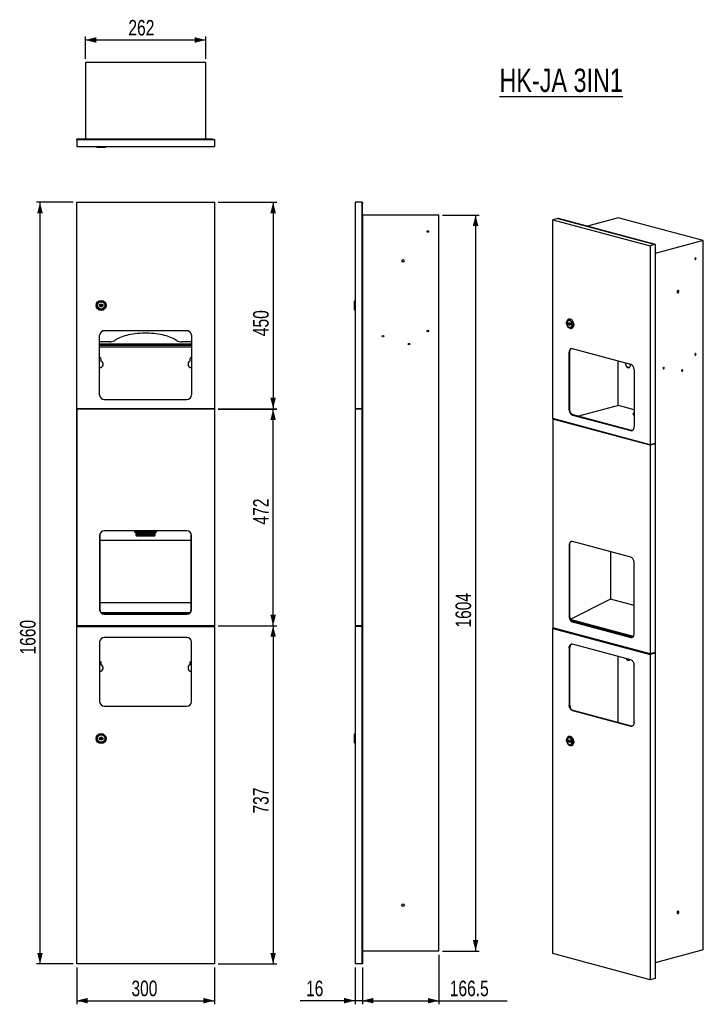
# Model space of a CAD drawing. Header units: millimetres. Extents: x 6 to 193, y 8 to 276.
import ezdxf

# ---------------------------------------------------------------- set-up
doc = ezdxf.new("R2010")
doc.units = ezdxf.units.MM
doc.layers.add('FORMAT', color=7, linetype='Continuous')
doc.styles.add('SLDTEXTSTYLE0', font='TXT', dxfattribs={"width": 0.75})
doc.dimstyles.new('SLDDIMSTYLE0', dxfattribs={"dimtxt": 4.233333, "dimasz": 3, "dimexe": 0, "dimexo": 0.0625, "dimgap": 1.058333, "dimtad": 1, "dimdec": 1, "dimlfac": 8, "dimrnd": 1e-09, "dimzin": 12, "dimdsep": 46, "dimtxsty": 'SLDTEXTSTYLE0', "dimsah": 1, "dimcen": 0.09, "dimadec": 0, "dimazin": 3, "dimtfac": 1, "dimtofl": 0, "dimtmove": 0, "dimatfit": 3, "dimfxl": 0, "dimfrac": 2, "dimtolj": 1, "dimtzin": 12, "dimarcsym": 0})
doc.dimstyles.new('SLDDIMSTYLE1', dxfattribs={"dimtxt": 4.233333, "dimasz": 3, "dimexe": 0, "dimexo": 0.0625, "dimgap": 1.058333, "dimtad": 1, "dimdec": 1, "dimlfac": 8, "dimrnd": 1e-09, "dimzin": 12, "dimdsep": 46, "dimtxsty": 'SLDTEXTSTYLE0', "dimsah": 1, "dimcen": 0.09, "dimadec": 0, "dimazin": 3, "dimtfac": 1, "dimtmove": 0, "dimatfit": 0, "dimfxl": 0, "dimfrac": 2, "dimtolj": 1, "dimtzin": 12, "dimarcsym": 0})

# ---------------------------------------------------------------- blocks, each defined once
blk = doc.blocks.new('_D')
at = {"layer": 'FORMAT'}
for p, q in [((22, 18.25), (22, 8.25)), ((59.5, 18.25), (59.5, 8.25)), ((22, 9.24), (59.5, 9.24))]:
    blk.add_line(p, q, dxfattribs=at)
for points in [[(22, 9.24), (25, 8.49), (25, 9.99)], [(59.5, 9.24), (56.5, 9.99), (56.5, 8.49)]]:
    blk.add_solid(points, dxfattribs=at)
at = {"layer": 'FORMAT', "insert": (36.91, 14.7), "char_height": 4.233, "attachment_point": 1, "style": 'SLDTEXTSTYLE0'}
blk.add_mtext('300', dxfattribs=at)
blk = doc.blocks.new('_D_1')
at = {"layer": 'FORMAT'}
for p, q in [((60.49, 111.37), (76.49, 111.37)), ((75.5, 111.37), (75.5, 19.24)), ((60.49, 19.24), (76.49, 19.24))]:
    blk.add_line(p, q, dxfattribs=at)
for points in [[(75.5, 111.37), (74.75, 108.37), (76.25, 108.37)], [(75.5, 19.24), (76.25, 22.24), (74.75, 22.24)]]:
    blk.add_solid(points, dxfattribs=at)
at = {"layer": 'FORMAT', "insert": (70.05, 60.2), "char_height": 4.233, "attachment_point": 1, "rotation": 90, "style": 'SLDTEXTSTYLE0'}
blk.add_mtext('737', dxfattribs=at)
blk = doc.blocks.new('_D_2')
at = {"layer": 'FORMAT'}
for p, q in [((60.49, 170.37), (76.49, 170.37)), ((75.5, 111.37), (75.5, 170.37)), ((60.49, 111.37), (76.49, 111.37))]:
    blk.add_line(p, q, dxfattribs=at)
for points in [[(75.5, 170.37), (74.75, 167.37), (76.25, 167.37)], [(75.5, 111.37), (76.25, 114.37), (74.75, 114.37)]]:
    blk.add_solid(points, dxfattribs=at)
at = {"layer": 'FORMAT', "insert": (70.05, 138.92), "char_height": 4.233, "attachment_point": 1, "rotation": 90, "style": 'SLDTEXTSTYLE0'}
blk.add_mtext('472', dxfattribs=at)
blk = doc.blocks.new('_D_3')
at = {"layer": 'FORMAT'}
for p, q in [((60.49, 226.74), (76.49, 226.74)), ((75.5, 226.74), (75.5, 170.49)), ((60.49, 170.49), (76.49, 170.49))]:
    blk.add_line(p, q, dxfattribs=at)
for points in [[(75.5, 226.74), (74.75, 223.74), (76.25, 223.74)], [(75.5, 170.49), (76.25, 173.49), (74.75, 173.49)]]:
    blk.add_solid(points, dxfattribs=at)
at = {"layer": 'FORMAT', "insert": (70.05, 190.24), "char_height": 4.233, "attachment_point": 1, "rotation": 90, "style": 'SLDTEXTSTYLE0'}
blk.add_mtext('450', dxfattribs=at)
blk = doc.blocks.new('_D_4')
at = {"layer": 'FORMAT'}
for p, q in [((21.01, 226.74), (11.01, 226.74)), ((12, 226.74), (12, 19.24)), ((21.01, 19.24), (11.01, 19.24))]:
    blk.add_line(p, q, dxfattribs=at)
for points in [[(12, 226.74), (11.25, 223.74), (12.75, 223.74)], [(12, 19.24), (12.75, 22.24), (11.25, 22.24)]]:
    blk.add_solid(points, dxfattribs=at)
at = {"layer": 'FORMAT', "insert": (6.55, 103.52), "char_height": 4.233, "attachment_point": 1, "rotation": 90, "style": 'SLDTEXTSTYLE0'}
blk.add_mtext('1660', dxfattribs=at)
blk = doc.blocks.new('_D_5')
at = {"layer": 'FORMAT'}
for p, q in [((24.38, 265.76), (24.38, 271.91)), ((24.38, 270.92), (57.13, 270.92)), ((57.13, 265.76), (57.13, 271.91))]:
    blk.add_line(p, q, dxfattribs=at)
for points in [[(24.38, 270.92), (27.38, 270.17), (27.38, 271.67)], [(57.13, 270.92), (54.13, 271.67), (54.13, 270.17)]]:
    blk.add_solid(points, dxfattribs=at)
at = {"layer": 'FORMAT', "insert": (36.07, 276.38), "char_height": 4.233, "attachment_point": 1, "style": 'SLDTEXTSTYLE0'}
blk.add_mtext('262', dxfattribs=at)
blk = doc.blocks.new('_D_6')
at = {"layer": 'FORMAT'}
for p, q in [((97.83, 18.25), (97.83, 8.25)), ((99.83, 18.25), (99.83, 8.25)), ((97.83, 9.24), (82.88, 9.24)), ((99.83, 9.24), (97.83, 9.24)), ((99.83, 9.24), (105.83, 9.24))]:
    blk.add_line(p, q, dxfattribs=at)
for points in [[(97.83, 9.24), (94.83, 9.99), (94.83, 8.49)], [(99.83, 9.24), (102.83, 8.49), (102.83, 9.99)]]:
    blk.add_solid(points, dxfattribs=at)
at = {"layer": 'FORMAT', "insert": (84.46, 14.7), "char_height": 4.233, "attachment_point": 1, "style": 'SLDTEXTSTYLE0'}
blk.add_mtext('16', dxfattribs=at)
blk = doc.blocks.new('_D_7')
at = {"layer": 'FORMAT'}
for p, q in [((120.65, 21.75), (120.65, 8.25)), ((99.83, 18.25), (99.83, 8.25)), ((99.83, 9.24), (120.65, 9.24)), ((120.65, 9.24), (139.27, 9.24))]:
    blk.add_line(p, q, dxfattribs=at)
for points in [[(99.83, 9.24), (102.83, 8.49), (102.83, 9.99)], [(120.65, 9.24), (117.65, 9.99), (117.65, 8.49)]]:
    blk.add_solid(points, dxfattribs=at)
at = {"layer": 'FORMAT', "insert": (123.61, 14.7), "char_height": 4.233, "attachment_point": 1, "style": 'SLDTEXTSTYLE0'}
blk.add_mtext('166.5', dxfattribs=at)
blk = doc.blocks.new('_D_8')
at = {"layer": 'FORMAT'}
for p, q in [((121.64, 223.24), (131.64, 223.24)), ((130.65, 223.24), (130.65, 22.74)), ((121.64, 22.74), (131.64, 22.74))]:
    blk.add_line(p, q, dxfattribs=at)
for points in [[(130.65, 223.24), (129.9, 220.24), (131.4, 220.24)], [(130.65, 22.74), (131.4, 25.74), (129.9, 25.74)]]:
    blk.add_solid(points, dxfattribs=at)
at = {"layer": 'FORMAT', "insert": (125.19, 110.86), "char_height": 4.233, "attachment_point": 1, "rotation": 90, "style": 'SLDTEXTSTYLE0'}
blk.add_mtext('1604', dxfattribs=at)

msp = doc.modelspace()

# ---------------------------------------------------------------- linework, layer by layer
at = {"color": 7, "linetype": 'Continuous', "lineweight": 25}
for p, q in [((24.377, 264.765), (24.377, 243.952)), ((57.127, 264.765), (24.377, 264.765)), ((57.127, 264.765), (57.127, 243.952)), ((21.902, 243.952), (21.902, 243.827)), ((22.152, 243.952), (21.902, 243.952)), ((22.002, 243.827), (21.902, 243.827)), ((22.002, 243.827), (22.002, 241.952)), ((22.002, 243.827), (59.502, 243.827)), ((22.002, 241.952), (59.502, 241.952)), ((22.152, 243.952), (22.152, 243.827)), ((58.977, 243.952), (22.152, 243.952)), ((58.977, 243.827), (22.152, 243.827)), ((27.296, 241.952), (27.558, 241.74)), ((27.558, 241.74), (28.652, 241.74)), ((28.652, 241.74), (29.746, 241.74)), ((29.746, 241.74), (30.008, 241.952)), ((58.977, 243.827), (58.977, 243.952)), ((58.977, 243.952), (59.227, 243.952)), ((59.227, 243.952), (59.227, 243.827)), ((59.502, 243.827), (59.502, 241.952)), ((21.902, 226.493), (21.902, 223.306)), ((22.002, 170.493), (22.002, 226.743)), ((22.002, 226.743), (59.502, 226.743)), ((59.502, 226.743), (59.502, 170.493)), ((99.71, 226.743), (97.835, 226.743)), ((97.835, 226.743), (97.835, 170.493)), ((99.71, 226.743), (99.71, 170.493)), ((99.71, 226.743), (99.835, 226.743)), ((99.835, 226.493), (99.71, 226.493)), ((99.835, 226.743), (99.835, 226.493)), ((99.835, 223.306), (99.835, 226.493)), ((21.902, 223.306), (22.002, 223.306)), ((21.902, 223.243), (21.902, 110.731)), ((21.902, 223.243), (22.002, 223.243)), ((99.71, 223.306), (99.835, 223.306)), ((99.835, 223.243), (99.71, 223.243)), ((99.835, 223.243), (99.835, 223.306)), ((99.835, 223.243), (99.835, 22.743)), ((120.647, 223.243), (99.835, 223.243)), ((120.647, 22.743), (120.647, 223.243)), ((153.04, 222.331), (151.714, 221.975)), ((151.714, 167.782), (151.714, 221.975)), ((151.714, 221.975), (178.231, 214.871)), ((153.04, 222.331), (179.557, 215.227)), ((153.17, 222.327), (153.113, 222.311)), ((153.235, 222.326), (153.146, 222.302)), ((179.185, 215.326), (153.146, 222.302)), ((179.274, 215.35), (153.235, 222.326)), ((169.525, 222.475), (161.101, 220.218)), ((192.682, 216.271), (169.525, 222.475)), ((179.557, 215.227), (178.231, 214.871)), ((178.231, 214.871), (178.231, 160.678)), ((179.185, 215.326), (179.274, 215.35)), ((192.682, 216.271), (179.557, 212.754)), ((179.557, 215.227), (179.557, 161.033)), ((192.682, 23.1), (192.682, 216.271)), ((28.077, 198.756), (28.077, 198.481)), ((28.344, 198.756), (28.077, 198.756)), ((28.077, 198.481), (28.344, 198.481)), ((29.227, 198.756), (28.96, 198.756)), ((28.96, 198.481), (29.227, 198.481)), ((29.227, 198.481), (29.227, 198.756)), ((97.835, 199.974), (97.622, 199.712)), ((97.622, 199.712), (97.622, 197.524)), ((97.622, 197.524), (97.835, 197.262)), ((156.048, 193.769), (155.86, 193.82)), ((155.86, 193.82), (155.86, 193.555)), ((156.098, 193.619), (155.86, 193.555)), ((155.86, 193.555), (156.048, 193.505)), ((156.054, 194.548), (155.996, 194.522)), ((156.101, 194.55), (156.012, 194.526)), ((156.098, 193.762), (156.098, 193.619)), ((156.098, 193.619), (156.673, 193.465)), ((156.117, 194.554), (156.101, 194.55)), ((156.673, 193.602), (156.484, 193.653)), ((156.484, 193.388), (156.673, 193.337)), ((156.673, 193.337), (156.673, 193.602)), ((28.252, 174.243), (28.252, 190.493)), ((52.459, 191.657), (29.045, 191.657)), ((52.002, 191.743), (29.502, 191.743)), ((53.252, 190.493), (53.252, 174.243)), ((156.52, 192.631), (156.609, 192.654)), ((156.609, 192.654), (156.625, 192.659)), ((30.91, 188.698), (28.252, 188.698)), ((53.252, 188.043), (28.252, 188.043)), ((28.252, 187.877), (53.252, 187.877)), ((28.252, 187.761), (53.252, 187.761)), ((53.252, 188.698), (50.595, 188.698)), ((53.252, 187.293), (28.252, 187.293)), ((156.31, 185.914), (156.134, 185.867)), ((156.134, 170.211), (156.134, 185.867)), ((156.31, 170.258), (156.31, 185.914)), ((172.927, 182.572), (157.018, 186.834)), ((28.69, 183.447), (28.69, 183.993)), ((52.815, 183.993), (52.815, 183.447)), ((169.525, 171.344), (169.525, 183.483)), ((173.811, 181.131), (173.811, 165.475)), ((186.891, 180.887), (186.789, 180.914)), ((29.502, 172.993), (52.002, 172.993)), ((59.502, 170.493), (22.002, 170.493)), ((59.502, 170.368), (22.002, 170.368)), ((22.002, 170.368), (22.002, 111.368)), ((24.502, 170.368), (24.502, 170.493)), ((33.752, 170.493), (33.752, 170.368)), ((35.252, 170.368), (35.252, 170.493)), ((46.252, 170.493), (46.252, 170.368)), ((47.752, 170.368), (47.752, 170.493)), ((57.002, 170.368), (57.002, 170.493)), ((59.227, 170.493), (59.227, 170.368)), ((59.502, 170.368), (59.502, 111.368)), ((99.71, 170.493), (97.835, 170.493)), ((97.835, 170.368), (97.835, 111.368)), ((99.71, 170.368), (97.835, 170.368)), ((99.71, 170.493), (99.71, 170.368)), ((99.71, 170.368), (99.71, 111.368)), ((156.31, 170.258), (156.134, 170.211)), ((169.569, 171.355), (158.644, 168.429)), ((173.811, 170.219), (169.569, 171.355)), ((173.547, 169.132), (173.547, 168.976)), ((178.231, 160.678), (151.714, 167.782)), ((151.714, 167.661), (151.939, 167.722)), ((151.714, 167.661), (151.714, 110.818)), ((178.231, 160.557), (151.714, 167.661)), ((151.891, 167.661), (152.027, 167.698)), ((151.979, 167.638), (151.891, 167.661)), ((152.116, 167.674), (151.979, 167.638)), ((157.194, 168.817), (157.018, 168.77)), ((157.018, 168.77), (172.927, 164.507)), ((173.104, 164.554), (157.194, 168.817)), ((173.104, 164.554), (172.927, 164.507)), ((178.187, 160.616), (179.424, 160.948)), ((179.557, 161.033), (178.231, 160.678)), ((179.468, 160.936), (178.231, 160.605)), ((179.424, 160.948), (179.332, 160.973)), ((179.362, 160.981), (179.362, 160.965)), ((179.424, 160.924), (179.424, 160.948)), ((179.451, 161.004), (179.451, 160.931)), ((179.468, 160.936), (179.557, 160.912)), ((178.231, 160.605), (178.187, 160.616)), ((179.557, 160.912), (178.231, 160.557)), ((178.231, 160.557), (178.231, 103.714)), ((179.557, 160.912), (179.557, 104.069)), ((52.002, 137.243), (29.502, 137.243)), ((37.785, 137.057), (37.8, 137.028)), ((37.834, 136.957), (37.789, 137.058)), ((37.861, 136.877), (37.834, 136.957)), ((38.261, 136.852), (38.238, 136.93)), ((43.243, 136.852), (43.266, 136.93)), ((43.643, 136.877), (43.671, 136.957)), ((43.711, 137.048), (43.671, 136.957)), ((43.704, 137.028), (43.719, 137.057)), ((43.704, 136.904), (43.704, 137.028)), ((43.754, 137.005), (43.704, 136.904)), ((28.252, 135.993), (28.252, 115.743)), ((28.377, 115.497), (28.377, 136.538)), ((53.127, 134.622), (28.377, 134.622)), ((38.24, 136.311), (38.24, 136.495)), ((38.24, 135.985), (38.24, 136.311)), ((38.365, 136.188), (38.365, 136.332)), ((38.365, 136.332), (43.177, 136.332)), ((43.177, 136.188), (38.365, 136.188)), ((38.365, 136.188), (38.365, 135.862)), ((38.365, 135.862), (43.177, 135.862)), ((38.365, 135.86), (43.177, 135.86)), ((38.927, 135.916), (38.927, 136.133)), ((39.052, 136.168), (39.052, 136.039)), ((39.177, 136.177), (42.365, 136.177)), ((39.177, 136.175), (39.177, 136.177)), ((39.177, 136.175), (42.365, 136.175)), ((39.177, 136.079), (39.177, 136.018)), ((39.177, 136.018), (39.177, 135.873)), ((39.177, 136.018), (42.365, 136.018)), ((42.365, 135.873), (39.177, 135.873)), ((42.365, 136.177), (42.365, 136.175)), ((42.365, 136.018), (42.365, 136.079)), ((42.365, 135.873), (42.365, 136.018)), ((42.49, 136.039), (42.49, 136.168)), ((42.615, 136.133), (42.615, 135.916)), ((43.177, 136.332), (43.177, 136.188)), ((43.177, 135.862), (43.177, 136.188)), ((43.302, 136.495), (43.302, 136.311)), ((43.302, 136.311), (43.302, 135.985)), ((53.127, 136.538), (53.127, 115.497)), ((53.252, 115.743), (53.252, 135.993)), ((172.927, 130.064), (157.018, 134.326)), ((156.222, 133.383), (156.134, 133.359)), ((156.134, 133.359), (156.134, 113.849)), ((156.222, 113.873), (156.222, 133.383)), ((156.31, 113.612), (156.31, 133.884)), ((167.359, 131.556), (167.359, 118.619)), ((173.811, 109.113), (173.811, 128.623)), ((167.359, 118.619), (156.457, 113.079)), ((173.811, 116.891), (167.359, 118.619)), ((28.277, 115.497), (28.377, 115.497)), ((53.127, 117.622), (28.377, 117.622)), ((28.377, 115.497), (28.377, 115.198)), ((53.127, 115.497), (53.228, 115.497)), ((53.127, 115.198), (53.127, 115.497)), ((52.9, 114.874), (28.604, 114.874)), ((28.728, 114.762), (52.776, 114.762)), ((29.502, 114.493), (52.002, 114.493)), ((156.222, 113.873), (156.134, 113.849)), ((156.239, 113.631), (156.31, 113.612)), ((156.399, 113.636), (156.31, 113.612)), ((156.31, 113.324), (156.31, 113.612)), ((156.399, 113.636), (156.399, 113.103)), ((173.623, 108.421), (156.439, 113.024)), ((156.517, 112.896), (173.553, 108.332)), ((156.632, 112.865), (156.651, 112.726)), ((21.902, 110.731), (22.002, 110.731)), ((59.502, 111.368), (22.002, 111.368)), ((22.002, 111.193), (59.502, 111.193)), ((22.002, 19.243), (22.002, 111.193)), ((24.502, 111.193), (24.502, 111.368)), ((57.002, 111.356), (24.502, 111.356)), ((57.002, 111.193), (57.002, 111.368)), ((59.227, 111.368), (59.227, 111.193)), ((59.502, 111.193), (59.502, 19.243)), ((99.71, 111.368), (97.835, 111.368)), ((99.71, 111.193), (97.835, 111.193)), ((97.835, 111.193), (97.835, 19.243)), ((99.71, 111.368), (99.71, 111.193)), ((99.71, 111.193), (99.71, 19.243)), ((178.231, 103.714), (151.714, 110.818)), ((152.029, 110.734), (151.714, 110.65)), ((151.714, 110.65), (178.231, 103.546)), ((151.714, 22.061), (151.714, 110.65)), ((157.106, 112.432), (157.018, 112.408)), ((157.018, 112.408), (172.927, 108.146)), ((173.016, 108.169), (157.106, 112.432)), ((157.353, 112.366), (157.748, 112.566)), ((159.407, 111.815), (159.978, 111.969)), ((161.572, 111.235), (162.144, 111.388)), ((161.797, 111.175), (162.277, 111.304)), ((162.586, 111.27), (162.014, 111.117)), ((162.81, 110.904), (163.381, 111.057)), ((163.034, 110.844), (163.514, 110.972)), ((163.823, 110.938), (163.251, 110.785)), ((164.047, 110.572), (164.619, 110.725)), ((164.272, 110.512), (164.752, 110.641)), ((165.061, 110.607), (164.489, 110.454)), ((165.284, 110.241), (165.856, 110.394)), ((165.509, 110.18), (165.989, 110.309)), ((166.298, 110.275), (165.726, 110.122)), ((166.522, 109.909), (167.093, 110.062)), ((166.747, 109.849), (167.226, 109.978)), ((52.002, 108.193), (29.502, 108.193)), ((167.535, 109.944), (166.964, 109.791)), ((167.759, 109.578), (168.331, 109.731)), ((167.984, 109.517), (168.464, 109.646)), ((168.773, 109.612), (168.201, 109.459)), ((168.997, 109.246), (169.568, 109.399)), ((169.221, 109.186), (169.701, 109.314)), ((170.01, 109.281), (169.439, 109.128)), ((169.525, 109.151), (169.525, 109.267)), ((170.234, 108.915), (170.806, 109.068)), ((170.459, 108.854), (170.939, 108.983)), ((171.248, 108.949), (170.676, 108.796)), ((171.472, 108.583), (172.043, 108.736)), ((171.696, 108.523), (172.176, 108.651)), ((172.485, 108.618), (171.914, 108.465)), ((172.709, 108.252), (173.281, 108.405)), ((173.016, 108.169), (172.927, 108.146)), ((172.934, 108.191), (173.414, 108.32)), ((173.381, 108.195), (173.201, 108.146)), ((28.252, 106.943), (28.252, 90.693)), ((53.252, 90.693), (53.252, 106.943)), ((156.31, 105.418), (156.134, 105.371)), ((156.134, 105.371), (156.134, 89.715)), ((156.31, 89.762), (156.31, 105.418)), ((172.927, 102.076), (157.018, 106.338)), ((169.525, 85.018), (169.525, 102.988)), ((179.557, 104.069), (178.231, 103.714)), ((179.557, 103.901), (178.231, 103.546)), ((178.231, 103.546), (178.231, 14.957)), ((179.242, 103.985), (179.557, 103.901)), ((179.362, 104.017), (179.362, 103.953)), ((179.451, 104.041), (179.451, 103.929)), ((179.557, 103.901), (179.557, 15.312)), ((28.69, 100.697), (28.69, 101.243)), ((52.815, 101.243), (52.815, 100.697)), ((173.811, 84.979), (173.811, 100.635)), ((29.502, 89.443), (52.002, 89.443)), ((156.134, 89.715), (156.31, 89.762)), ((157.194, 88.321), (157.018, 88.274)), ((157.018, 88.274), (172.927, 84.011)), ((173.104, 84.059), (157.194, 88.321)), ((172.927, 84.011), (173.104, 84.059)), ((28.077, 80.781), (28.077, 80.506)), ((28.344, 80.781), (28.077, 80.781)), ((28.077, 80.506), (28.344, 80.506)), ((29.227, 80.781), (28.96, 80.781)), ((28.96, 80.506), (29.227, 80.506)), ((29.227, 80.506), (29.227, 80.781)), ((97.835, 81.999), (97.622, 81.737)), ((97.622, 81.737), (97.622, 79.549)), ((156.054, 80.886), (155.996, 80.859)), ((156.101, 80.888), (156.012, 80.864)), ((156.117, 80.892), (156.101, 80.888)), ((97.622, 79.549), (97.835, 79.287)), ((156.048, 80.107), (155.86, 80.158)), ((155.86, 80.158), (155.86, 79.893)), ((156.098, 79.957), (155.86, 79.893)), ((155.86, 79.893), (156.048, 79.842)), ((156.098, 80.1), (156.098, 79.957)), ((156.098, 79.957), (156.673, 79.803)), ((156.673, 79.94), (156.484, 79.99)), ((156.484, 79.725), (156.673, 79.675)), ((156.52, 78.968), (156.609, 78.992)), ((156.609, 78.992), (156.625, 78.997)), ((156.673, 79.675), (156.673, 79.94)), ((99.71, 22.743), (99.835, 22.743)), ((99.835, 22.681), (99.71, 22.681)), ((120.647, 22.743), (99.835, 22.743)), ((99.835, 22.681), (99.835, 22.743)), ((99.835, 22.681), (99.835, 19.493)), ((178.231, 14.957), (151.714, 22.061)), ((192.682, 23.1), (179.557, 19.584)), ((59.502, 19.243), (22.002, 19.243)), ((99.71, 19.243), (97.835, 19.243)), ((99.71, 19.493), (99.835, 19.493)), ((99.835, 19.243), (99.71, 19.243)), ((99.835, 19.493), (99.835, 19.243)), ((179.557, 15.312), (178.231, 14.957))]:
    msp.add_line(p, q, dxfattribs=at)
at = {"color": 8, "linetype": 'Continuous', "lineweight": 25}
for p, q in [((38.423, 137.145), (38.458, 137.047)), ((38.673, 136.975), (38.733, 136.762)), ((42.771, 136.762), (42.831, 136.974)), ((43.046, 137.047), (43.082, 137.146)), ((43.754, 137.005), (43.754, 137.027)), ((38.365, 136.517), (38.365, 136.332)), ((38.365, 135.862), (38.365, 135.86)), ((43.177, 136.332), (43.177, 136.517)), ((43.177, 135.86), (43.177, 135.862)), ((52.928, 114.903), (28.576, 114.903)), ((173.655, 108.471), (156.457, 113.079)), ((162.277, 111.353), (162.277, 111.304)), ((163.514, 111.021), (163.514, 110.972)), ((164.752, 110.69), (164.752, 110.641)), ((165.989, 110.358), (165.989, 110.309)), ((167.226, 110.027), (167.226, 109.978)), ((168.464, 109.695), (168.464, 109.646)), ((169.701, 109.364), (169.701, 109.314)), ((170.939, 109.032), (170.939, 108.983)), ((172.176, 108.701), (172.176, 108.651)), ((173.414, 108.369), (173.414, 108.32))]:
    msp.add_line(p, q, dxfattribs=at)
at = {"color": 7, "linetype": 'Continuous', "lineweight": 25, "flags": 128}
for points in [[(153.235, 222.326), (153.2, 222.331), (153.17, 222.327)], [(190.702, 211.405), (190.691, 211.48), (190.658, 211.538), (190.61, 211.569), (190.552, 211.569), (190.495, 211.538), (190.446, 211.481), (190.413, 211.406), (190.402, 211.324), (190.413, 211.249), (190.446, 211.192), (190.495, 211.16), (190.552, 211.16), (190.61, 211.191), (190.658, 211.248), (190.691, 211.324), (190.702, 211.405)], [(186.031, 202.446), (186.015, 202.561), (185.968, 202.652), (185.896, 202.706), (185.81, 202.717), (185.721, 202.682), (185.641, 202.606), (185.581, 202.5), (185.549, 202.378), (185.549, 202.256), (185.581, 202.151), (185.641, 202.077), (185.721, 202.044), (185.81, 202.057), (185.896, 202.113), (185.968, 202.206), (186.015, 202.322), (186.031, 202.446)], [(156.417, 194.926), (156.593, 194.856), (156.763, 194.744), (156.921, 194.595), (157.063, 194.411), (157.182, 194.201), (157.275, 193.971), (157.339, 193.729), (157.371, 193.484), (157.371, 193.242), (157.339, 193.014), (157.275, 192.806), (157.182, 192.626), (157.063, 192.48), (156.921, 192.373), (156.763, 192.308), (156.593, 192.287), (156.417, 192.312), (156.24, 192.382), (156.07, 192.493), (155.912, 192.643), (155.77, 192.826), (155.651, 193.036), (155.558, 193.266), (155.494, 193.508), (155.462, 193.754), (155.462, 193.995), (155.494, 194.224), (155.558, 194.431), (155.651, 194.611), (155.77, 194.758), (155.912, 194.865), (156.07, 194.93), (156.24, 194.95), (156.417, 194.926)], [(156.266, 194.632), (156.422, 194.569), (156.571, 194.465), (156.708, 194.325), (156.827, 194.154), (156.923, 193.96), (156.992, 193.75), (157.031, 193.533), (157.039, 193.318), (157.015, 193.114), (156.961, 192.928), (156.878, 192.77), (156.77, 192.644), (156.642, 192.557), (156.498, 192.511), (156.345, 192.509), (156.188, 192.551), (156.035, 192.635), (155.891, 192.758), (155.762, 192.914), (155.655, 193.097), (155.572, 193.301), (155.518, 193.515), (155.494, 193.732), (155.502, 193.943), (155.541, 194.139), (155.61, 194.312), (155.706, 194.455), (155.824, 194.562), (155.961, 194.629), (156.111, 194.652), (156.266, 194.632)], [(156.969, 193.39), (156.953, 193.601), (156.904, 193.81), (156.826, 194.008), (156.721, 194.186), (156.595, 194.336), (156.454, 194.451), (156.304, 194.524), (156.153, 194.554), (156.006, 194.538), (155.872, 194.477), (155.756, 194.374), (155.664, 194.233), (155.6, 194.063), (155.568, 193.869), (155.568, 193.662), (155.6, 193.451), (155.664, 193.246), (155.756, 193.057), (155.872, 192.892), (156.006, 192.759), (156.153, 192.664), (156.304, 192.612), (156.454, 192.606), (156.595, 192.645), (156.721, 192.727), (156.826, 192.849), (156.904, 193.006), (156.953, 193.189), (156.969, 193.39)], [(156.96, 193.393), (156.944, 193.6), (156.896, 193.807), (156.819, 194.003), (156.715, 194.179), (156.591, 194.327), (156.452, 194.44), (156.304, 194.513), (156.154, 194.542), (156.009, 194.526), (155.877, 194.465), (155.763, 194.364), (155.672, 194.225), (155.609, 194.057), (155.576, 193.866), (155.576, 193.661), (155.609, 193.453), (155.672, 193.25), (155.763, 193.063), (155.877, 192.9), (156.009, 192.769), (156.154, 192.676), (156.304, 192.625), (156.452, 192.618), (156.591, 192.656), (156.715, 192.738), (156.819, 192.858), (156.896, 193.013), (156.944, 193.194), (156.96, 193.393)], [(156.048, 193.769), (156.085, 193.838), (156.136, 193.886), (156.199, 193.909), (156.266, 193.904), (156.334, 193.872), (156.396, 193.817), (156.448, 193.741), (156.484, 193.653)], [(156.484, 193.388), (156.448, 193.319), (156.396, 193.271), (156.334, 193.249), (156.266, 193.253), (156.199, 193.285), (156.136, 193.341), (156.085, 193.416), (156.048, 193.505)], [(49.237, 189.021), (48.944, 189.235), (48.612, 189.441), (48.244, 189.639), (47.84, 189.826), (47.403, 190.003), (46.934, 190.167), (46.437, 190.32), (45.913, 190.459), (45.364, 190.585), (44.794, 190.696), (44.205, 190.792), (43.599, 190.873), (42.981, 190.939), (42.351, 190.988), (41.715, 191.021), (41.073, 191.037), (40.431, 191.037), (39.789, 191.021), (39.153, 190.988), (38.523, 190.939), (37.905, 190.873), (37.299, 190.792), (36.71, 190.696), (36.14, 190.585), (35.592, 190.459), (35.067, 190.32), (34.57, 190.167), (34.102, 190.003), (33.664, 189.826), (33.261, 189.639), (32.892, 189.441), (32.56, 189.235), (32.267, 189.021)], [(156.504, 192.627), (156.543, 192.629), (156.567, 192.633)], [(157.018, 186.834), (156.845, 186.857), (156.679, 186.833), (156.527, 186.763), (156.393, 186.649), (156.283, 186.496), (156.201, 186.309), (156.151, 186.097), (156.134, 185.867)], [(156.31, 185.914), (156.327, 186.144), (156.378, 186.357), (156.459, 186.543), (156.569, 186.696), (156.703, 186.81), (156.784, 186.854)], [(190.702, 185.32), (190.691, 185.395), (190.658, 185.453), (190.61, 185.484), (190.552, 185.484), (190.495, 185.453), (190.446, 185.396), (190.413, 185.321), (190.402, 185.239), (190.413, 185.164), (190.446, 185.106), (190.495, 185.075), (190.552, 185.075), (190.61, 185.106), (190.658, 185.163), (190.691, 185.238), (190.702, 185.32)], [(171.529, 182.946), (171.526, 182.931), (171.513, 182.736), (171.533, 182.533), (171.583, 182.332), (171.663, 182.143), (171.768, 181.976), (171.892, 181.837), (172.031, 181.735), (172.176, 181.674), (172.322, 181.657), (172.46, 181.685), (172.585, 181.757), (172.689, 181.868), (172.769, 182.014), (172.82, 182.188), (172.839, 182.381), (172.826, 182.583), (172.823, 182.6)], [(172.462, 181.686), (172.41, 181.681), (172.265, 181.698), (172.119, 181.759), (171.981, 181.861), (171.856, 181.999), (171.751, 182.167), (171.672, 182.356), (171.621, 182.556), (171.602, 182.759), (171.611, 182.924)], [(173.811, 181.131), (173.794, 181.37), (173.744, 181.609), (173.662, 181.84), (173.552, 182.052), (173.419, 182.237), (173.266, 182.389), (173.1, 182.502), (172.927, 182.572)], [(182.053, 181.62), (182.041, 181.695), (182.009, 181.753), (181.96, 181.784), (181.902, 181.784), (181.845, 181.753), (181.796, 181.696), (181.764, 181.621), (181.752, 181.539), (181.764, 181.464), (181.796, 181.406), (181.845, 181.375), (181.902, 181.375), (181.96, 181.406), (182.009, 181.463), (182.041, 181.538), (182.053, 181.62)], [(187.078, 180.917), (187.067, 180.992), (187.034, 181.05), (186.986, 181.081), (186.928, 181.081), (186.871, 181.05), (186.822, 180.993), (186.789, 180.917), (186.778, 180.836), (186.789, 180.761), (186.822, 180.703), (186.871, 180.672), (186.928, 180.672), (186.986, 180.703), (187.034, 180.76), (187.067, 180.835), (187.078, 180.917)], [(186.902, 180.964), (186.89, 181.039), (186.882, 181.059)], [(156.134, 170.211), (156.151, 169.971), (156.201, 169.732), (156.283, 169.502), (156.393, 169.29), (156.527, 169.104), (156.679, 168.952), (156.845, 168.839), (157.018, 168.77)], [(157.194, 168.817), (157.022, 168.886), (156.856, 168.999), (156.703, 169.151), (156.569, 169.337), (156.459, 169.549), (156.378, 169.779), (156.327, 170.019), (156.31, 170.258)], [(173.547, 168.976), (173.554, 168.95), (173.601, 168.901), (173.692, 168.857), (173.811, 168.823)], [(172.927, 164.507), (173.1, 164.484), (173.266, 164.508), (173.419, 164.579), (173.552, 164.692), (173.662, 164.845), (173.744, 165.032), (173.794, 165.244), (173.811, 165.475)], [(173.337, 164.535), (173.277, 164.531), (173.104, 164.554)], [(37.747, 137.016), (37.75, 137.028), (37.775, 137.052), (37.824, 137.074), (37.896, 137.094), (37.987, 137.111), (38.095, 137.126), (38.216, 137.137), (38.347, 137.144)], [(37.869, 136.86), (37.83, 136.877), (37.826, 136.88)], [(43.157, 137.144), (43.288, 137.137), (43.409, 137.126), (43.517, 137.111), (43.608, 137.094), (43.68, 137.074), (43.729, 137.052), (43.754, 137.028), (43.754, 137.005)], [(43.704, 136.904), (43.674, 136.877), (43.641, 136.862)], [(157.018, 134.326), (156.845, 134.35), (156.679, 134.325), (156.527, 134.255), (156.393, 134.141), (156.283, 133.988), (156.201, 133.802), (156.151, 133.589), (156.134, 133.359)], [(156.222, 133.383), (156.239, 133.613), (156.289, 133.825), (156.371, 134.012), (156.481, 134.165), (156.615, 134.279), (156.739, 134.34)], [(173.811, 128.623), (173.794, 128.862), (173.744, 129.102), (173.662, 129.332), (173.552, 129.544), (173.419, 129.729), (173.266, 129.882), (173.1, 129.995), (172.927, 130.064)], [(156.134, 113.849), (156.151, 113.61), (156.201, 113.37), (156.283, 113.14), (156.393, 112.928), (156.527, 112.743), (156.679, 112.59), (156.845, 112.477), (157.018, 112.408)], [(157.106, 112.432), (156.934, 112.501), (156.768, 112.614), (156.615, 112.766), (156.481, 112.952), (156.371, 113.164), (156.289, 113.394), (156.239, 113.633), (156.222, 113.873)], [(162.277, 111.304), (162.378, 111.322), (162.388, 111.323)], [(163.514, 110.972), (163.615, 110.99), (163.626, 110.991)], [(164.752, 110.641), (164.853, 110.659), (164.863, 110.66)], [(165.989, 110.309), (166.09, 110.327), (166.101, 110.328)], [(167.226, 109.978), (167.328, 109.996), (167.338, 109.997)], [(168.464, 109.646), (168.565, 109.664), (168.576, 109.665)], [(169.701, 109.314), (169.803, 109.333), (169.813, 109.334)], [(170.939, 108.983), (171.04, 109.001), (171.05, 109.002)], [(172.176, 108.651), (172.278, 108.67), (172.288, 108.671)], [(172.927, 108.146), (173.1, 108.123), (173.266, 108.147), (173.419, 108.217), (173.552, 108.331), (173.662, 108.484), (173.744, 108.67), (173.794, 108.883), (173.811, 109.113)], [(173.295, 108.156), (173.188, 108.146), (173.016, 108.169)], [(173.414, 108.32), (173.515, 108.338), (173.525, 108.339)], [(156.134, 105.371), (156.151, 105.601), (156.201, 105.814), (156.283, 106), (156.393, 106.153), (156.527, 106.267), (156.679, 106.337), (156.845, 106.361), (157.018, 106.338)], [(156.784, 106.358), (156.703, 106.314), (156.569, 106.2), (156.459, 106.047), (156.378, 105.861), (156.327, 105.649), (156.31, 105.418)], [(171.665, 102.414), (171.768, 102.251), (171.892, 102.112), (172.031, 102.01), (172.176, 101.949), (172.322, 101.932), (172.46, 101.96), (172.585, 102.032), (172.687, 102.14)], [(172.927, 102.076), (173.1, 102.007), (173.266, 101.894), (173.419, 101.741), (173.552, 101.556), (173.662, 101.344), (173.744, 101.114), (173.794, 100.874), (173.811, 100.635)], [(157.018, 88.274), (156.845, 88.343), (156.679, 88.456), (156.527, 88.608), (156.393, 88.794), (156.283, 89.006), (156.201, 89.236), (156.151, 89.475), (156.134, 89.715)], [(156.31, 89.762), (156.327, 89.523), (156.378, 89.283), (156.459, 89.053), (156.569, 88.841), (156.703, 88.656), (156.856, 88.504), (157.022, 88.391), (157.194, 88.321)], [(173.811, 84.979), (173.794, 84.749), (173.744, 84.536), (173.662, 84.35), (173.552, 84.197), (173.419, 84.083), (173.266, 84.012), (173.1, 83.988), (172.927, 84.011)], [(173.104, 84.059), (173.277, 84.036), (173.337, 84.039)], [(156.417, 81.263), (156.593, 81.194), (156.763, 81.082), (156.921, 80.932), (157.063, 80.749), (157.182, 80.539), (157.275, 80.309), (157.339, 80.067), (157.371, 79.821), (157.371, 79.58), (157.339, 79.352), (157.275, 79.144), (157.182, 78.964), (157.063, 78.818), (156.921, 78.71), (156.763, 78.645), (156.593, 78.625), (156.417, 78.65), (156.24, 78.719), (156.07, 78.831), (155.912, 78.981), (155.77, 79.164), (155.651, 79.374), (155.558, 79.604), (155.494, 79.846), (155.462, 80.092), (155.462, 80.333), (155.494, 80.561), (155.558, 80.769), (155.651, 80.949), (155.77, 81.095), (155.912, 81.203), (156.07, 81.268), (156.24, 81.288), (156.417, 81.263)], [(156.266, 80.97), (156.422, 80.907), (156.571, 80.803), (156.708, 80.663), (156.827, 80.492), (156.923, 80.298), (156.992, 80.088), (157.031, 79.871), (157.039, 79.656), (157.015, 79.452), (156.961, 79.266), (156.878, 79.107), (156.77, 78.982), (156.642, 78.894), (156.498, 78.849), (156.345, 78.847), (156.188, 78.889), (156.035, 78.973), (155.891, 79.096), (155.762, 79.252), (155.655, 79.435), (155.572, 79.638), (155.518, 79.853), (155.494, 80.07), (155.502, 80.281), (155.541, 80.477), (155.61, 80.65), (155.706, 80.793), (155.824, 80.9), (155.961, 80.966), (156.111, 80.99), (156.266, 80.97)], [(156.969, 79.728), (156.953, 79.938), (156.904, 80.147), (156.826, 80.346), (156.721, 80.524), (156.595, 80.674), (156.454, 80.788), (156.304, 80.862), (156.153, 80.892), (156.006, 80.875), (155.872, 80.814), (155.756, 80.711), (155.664, 80.571), (155.6, 80.4), (155.568, 80.207), (155.568, 80), (155.6, 79.789), (155.664, 79.584), (155.756, 79.395), (155.872, 79.23), (156.006, 79.097), (156.153, 79.002), (156.304, 78.95), (156.454, 78.943), (156.595, 78.982), (156.721, 79.065), (156.826, 79.187), (156.904, 79.343), (156.953, 79.527), (156.969, 79.728)], [(156.96, 79.73), (156.944, 79.938), (156.896, 80.145), (156.819, 80.34), (156.715, 80.517), (156.591, 80.665), (156.452, 80.778), (156.304, 80.85), (156.154, 80.879), (156.009, 80.863), (155.877, 80.803), (155.763, 80.701), (155.672, 80.563), (155.609, 80.394), (155.576, 80.203), (155.576, 79.999), (155.609, 79.791), (155.672, 79.588), (155.763, 79.401), (155.877, 79.238), (156.009, 79.107), (156.154, 79.013), (156.304, 78.962), (156.452, 78.956), (156.591, 78.994), (156.715, 79.075), (156.819, 79.196), (156.896, 79.351), (156.944, 79.532), (156.96, 79.73)], [(156.048, 80.107), (156.085, 80.176), (156.136, 80.224), (156.199, 80.246), (156.266, 80.241), (156.334, 80.21), (156.396, 80.154), (156.448, 80.079), (156.484, 79.99)], [(156.484, 79.725), (156.448, 79.656), (156.396, 79.609), (156.334, 79.586), (156.266, 79.591), (156.199, 79.623), (156.136, 79.678), (156.085, 79.754), (156.048, 79.842)], [(156.504, 78.964), (156.543, 78.967), (156.567, 78.97)], [(186.031, 33.362), (186.015, 33.477), (185.968, 33.568), (185.896, 33.622), (185.81, 33.632), (185.721, 33.597), (185.641, 33.522), (185.581, 33.415), (185.549, 33.293), (185.549, 33.172), (185.581, 33.067), (185.641, 32.993), (185.721, 32.96), (185.81, 32.973), (185.896, 33.029), (185.968, 33.121), (186.015, 33.238), (186.031, 33.362)]]:
    msp.add_lwpolyline(points, dxfattribs=at)
at = {"color": 8, "linetype": 'Continuous', "lineweight": 25, "flags": 128}
for points in [[(173.811, 168.979), (173.752, 168.994), (173.641, 169.034), (173.572, 169.081), (173.547, 169.131), (173.547, 169.132)], [(173.595, 169.229), (173.588, 169.222), (173.566, 169.174), (173.589, 169.125), (173.657, 169.079), (173.766, 169.04), (173.811, 169.028)]]:
    msp.add_lwpolyline(points, dxfattribs=at)
at = {"color": 7, "linetype": 'Continuous', "lineweight": 25}
for centre, radius in [((117.635, 218.743), 0.213), ((110.897, 210.743), 0.344), ((28.652, 198.618), 1.356), ((28.652, 198.618), 1.094), ((28.652, 198.618), 0.994), ((28.652, 198.618), 0.981), ((105.403, 190.233), 0.213), ((117.635, 191.668), 0.213), ((112.51, 188.106), 0.212), ((28.652, 80.643), 1.356), ((28.652, 80.643), 1.094), ((28.652, 80.643), 0.994), ((28.652, 80.643), 0.981), ((110.897, 35.243), 0.344)]:
    msp.add_circle(centre, radius, dxfattribs=at)
for centre, radius, start, end in [((22.152, 226.493), 0.25, 126.8699, 180), ((179.209, 215.148), 0.212, 36.54947, 72.10754), ((190.376, 211.407), 0.239, 289.5423, 5.13247), ((190.436, 211.443), 0.178, 355.375, 46.01953), ((185.567, 202.433), 0.377, 283.69476, 5.50481), ((185.665, 202.494), 0.279, 354.87725, 53.47262), ((28.652, 198.618), 0.338, 24.04208, 155.95792), ((28.652, 198.618), 0.337, 204.04208, 335.95792), ((29.502, 190.493), 1.25, 90, 180), ((52.002, 190.493), 1.25, 0, 90), ((31.058, 191.088), 2.395, 266.44043, 300.32073), ((50.446, 191.088), 2.395, 239.67927, 273.55957), ((190.376, 185.322), 0.239, 289.5423, 5.13247), ((190.436, 185.358), 0.178, 355.375, 46.01953), ((28.252, 183.993), 0.438, 0, 90), ((28.252, 182.618), 0.938, 270, 62.18186), ((53.252, 182.618), 0.938, 117.81814, 270), ((53.252, 183.993), 0.438, 90, 180), ((181.61, 181.658), 0.268, 307.10979, 22.89429), ((186.63, 180.955), 0.272, 307.97535, 1.81316), ((29.502, 174.243), 1.25, 180, 270), ((52.002, 174.243), 1.25, 270, 0), ((29.502, 135.993), 1.25, 90, 180), ((40.752, 68.656), 68.53, 87.98878, 92.01122), ((52.002, 135.993), 1.25, 0, 90), ((38.334, 136.136), 0.199, 81.22054, 118.48161), ((38.364, 136.312), 0.124, 180.44191, 270.43519), ((38.365, 135.985), 0.125, 180, 270), ((38.364, 135.986), 0.124, 180.44191, 270.43519), ((39.116, 135.784), 0.397, 81.22054, 118.48161), ((38.928, 136.04), 0.124, 269.56481, 359.55809), ((39.116, 136.265), 0.397, 241.51839, 278.77946), ((39.147, 136.275), 0.199, 241.51839, 278.77946), ((39.147, 136.214), 0.199, 241.51839, 278.77946), ((42.425, 135.784), 0.397, 61.51839, 98.77946), ((42.395, 136.275), 0.199, 261.22054, 298.48161), ((42.395, 136.214), 0.199, 261.22054, 298.48161), ((42.425, 136.265), 0.397, 261.22054, 298.48161), ((42.614, 136.04), 0.124, 180.44191, 270.43519), ((43.207, 136.136), 0.199, 61.51839, 98.77946), ((43.178, 136.312), 0.124, 269.56481, 359.55809), ((43.177, 135.985), 0.125, 270, 0), ((43.178, 135.986), 0.124, 269.56481, 359.55809), ((29.502, 115.743), 1.25, 180, 270), ((52.002, 115.743), 1.25, 270, 0), ((156.547, 112.903), 0.198, 117.21734, 129.1702), ((29.502, 106.943), 1.25, 90, 180), ((52.002, 106.943), 1.25, 0, 90), ((172.437, 102.677), 0.716, 204.29496, 272.01648), ((28.252, 101.243), 0.438, 0, 90), ((28.252, 99.868), 0.938, 270, 62.18186), ((53.252, 99.868), 0.938, 117.81814, 270), ((53.252, 101.243), 0.438, 90, 180), ((29.502, 90.693), 1.25, 180, 270), ((52.002, 90.693), 1.25, 270, 0), ((28.652, 80.643), 0.338, 24.04208, 155.95792), ((28.652, 80.643), 0.337, 204.04208, 335.95792), ((185.567, 33.349), 0.377, 283.69476, 5.50481), ((185.665, 33.41), 0.279, 354.87725, 53.47262)]:
    msp.add_arc(centre, radius, start, end, dxfattribs=at)
at = {"color": 8, "linetype": 'Continuous', "lineweight": 25}
for centre, start, end in [((38.927, 136.259), 269.9505, 303.95126), ((42.614, 136.259), 236.00826, 270.04958)]:
    msp.add_arc(centre, 0.126, start, end, dxfattribs=at)
at = {"color": 7, "linetype": 'Continuous', "lineweight": 25}
for points, knots in [([(28.96, 198.756), (28.885, 198.756), (28.784, 198.756), (28.632, 198.756), (28.5, 198.756), (28.4, 198.756), (28.344, 198.756)], [0, 0, 0, 0, 0.3748984, 0.4998634, 0.721516, 1, 1, 1, 1]), ([(28.344, 198.481), (28.419, 198.481), (28.52, 198.481), (28.672, 198.481), (28.804, 198.481), (28.905, 198.481), (28.96, 198.481)], [0, 0, 0, 0, 0.3748984, 0.4998634, 0.721516, 1, 1, 1, 1]), ([(156.484, 193.653), (156.448, 193.672), (156.4, 193.697), (156.299, 193.728), (156.195, 193.75), (156.101, 193.762), (156.048, 193.769)], [0, 0, 0, 0, 0.3748984, 0.4998634, 0.721516, 1, 1, 1, 1]), ([(156.048, 193.505), (156.119, 193.495), (156.213, 193.482), (156.328, 193.455), (156.411, 193.427), (156.458, 193.402), (156.484, 193.388)], [0, 0, 0, 0, 0.3748984, 0.4998634, 0.721516, 1, 1, 1, 1]), ([(173.605, 169.233), (173.595, 169.225), (173.567, 169.205), (173.545, 169.166), (173.55, 169.138), (173.551, 169.132)], [0, 0, 0, 0, 0.3272737, 0.8497518, 1, 1, 1, 1]), ([(173.811, 169.379), (173.793, 169.37), (173.728, 169.338), (173.655, 169.287), (173.608, 169.239), (173.598, 169.228)], [0, 0, 0, 0, 0.2299131, 0.8322284, 1, 1, 1, 1]), ([(38.458, 137.047), (38.372, 137.048), (38.2, 137.05), (37.992, 137.034), (37.861, 137.005), (37.829, 136.977), (37.833, 136.96), (37.834, 136.957)], [0, 0, 0, 0, 0.2491438, 0.4988022, 0.7348042, 0.9530127, 1, 1, 1, 1]), ([(37.861, 136.877), (37.875, 136.862), (37.902, 136.831), (38.046, 136.783), (38.252, 136.741), (38.518, 136.706), (38.711, 136.699), (38.81, 136.695)], [0, 0, 0, 0, 0.18679607, 0.37315498, 0.57062033, 0.7797601, 1, 1, 1, 1]), ([(38.238, 136.93), (38.24, 136.937), (38.243, 136.95), (38.297, 136.966), (38.382, 136.975), (38.472, 136.978), (38.53, 136.977), (38.548, 136.977)], [0, 0, 0, 0, 0.222136, 0.4444248, 0.6647232, 0.8925746, 1, 1, 1, 1]), ([(38.733, 136.762), (38.687, 136.764), (38.595, 136.768), (38.462, 136.784), (38.352, 136.805), (38.279, 136.829), (38.267, 136.845), (38.261, 136.852)], [0, 0, 0, 0, 0.20544847, 0.41072197, 0.61978302, 0.82589709, 1, 1, 1, 1]), ([(43.046, 137.047), (42.692, 137.038), (42.05, 137.023), (41.108, 137.014), (40.226, 137.015), (39.34, 137.025), (38.752, 137.039), (38.458, 137.047)], [0, 0, 0, 0, 0.23265398, 0.42274087, 0.61282767, 0.80641364, 1, 1, 1, 1]), ([(38.548, 136.977), (38.998, 136.967), (39.698, 136.952), (40.66, 136.947), (41.425, 136.95), (42.193, 136.959), (42.702, 136.971), (42.956, 136.977)], [0, 0, 0, 0, 0.3073015, 0.4792217, 0.6511418, 0.8255708, 1, 1, 1, 1]), ([(42.694, 136.695), (42.786, 136.698), (42.97, 136.705), (43.237, 136.738), (43.458, 136.783), (43.605, 136.832), (43.631, 136.864), (43.643, 136.877)], [0, 0, 0, 0, 0.2053905, 0.4105458, 0.6213334, 0.8312742, 1, 1, 1, 1]), ([(43.243, 136.852), (43.237, 136.844), (43.224, 136.829), (43.153, 136.806), (43.052, 136.785), (42.919, 136.768), (42.822, 136.764), (42.771, 136.762)], [0, 0, 0, 0, 0.1872422, 0.3741639, 0.5693103, 0.7745324, 1, 1, 1, 1]), ([(42.956, 136.977), (42.998, 136.977), (43.083, 136.978), (43.185, 136.97), (43.25, 136.955), (43.268, 136.94), (43.266, 136.932), (43.266, 136.93)], [0, 0, 0, 0, 0.2447725, 0.4900343, 0.7233295, 0.9451869, 1, 1, 1, 1]), ([(43.671, 136.957), (43.668, 136.97), (43.664, 136.997), (43.56, 137.026), (43.396, 137.044), (43.214, 137.05), (43.09, 137.047), (43.046, 137.047)], [0, 0, 0, 0, 0.214916, 0.4299453, 0.6446075, 0.8723418, 1, 1, 1, 1]), ([(42.771, 136.762), (42.495, 136.757), (41.941, 136.747), (40.988, 136.74), (39.912, 136.742), (39.128, 136.756), (38.733, 136.762)], [0, 0, 0, 0, 0.2064889, 0.4140712, 0.7054824, 1, 1, 1, 1]), ([(38.81, 136.695), (39.076, 136.69), (39.608, 136.682), (40.525, 136.675), (41.56, 136.677), (42.315, 136.689), (42.694, 136.695)], [0, 0, 0, 0, 0.20653794, 0.41415243, 0.70554874, 1, 1, 1, 1]), ([(38.994, 136.158), (38.995, 136.158), (38.996, 136.158), (39.011, 136.162), (39.041, 136.167), (39.093, 136.173), (39.142, 136.175), (39.172, 136.175), (39.177, 136.175)], [0, 0, 0, 0, 0.0944201, 0.228017, 0.4121085, 0.6515848, 0.94145, 1, 1, 1, 1]), ([(42.365, 136.175), (42.38, 136.175), (42.421, 136.174), (42.479, 136.17), (42.523, 136.164), (42.545, 136.159), (42.546, 136.158), (42.547, 136.158)], [0, 0, 0, 0, 0.1822678, 0.4826411, 0.721299, 0.8926593, 1, 1, 1, 1]), ([(28.96, 80.781), (28.885, 80.781), (28.784, 80.781), (28.632, 80.781), (28.5, 80.781), (28.4, 80.781), (28.344, 80.781)], [0, 0, 0, 0, 0.3748984, 0.4998634, 0.721516, 1, 1, 1, 1]), ([(28.344, 80.506), (28.419, 80.506), (28.52, 80.506), (28.672, 80.506), (28.804, 80.506), (28.905, 80.506), (28.96, 80.506)], [0, 0, 0, 0, 0.3748984, 0.4998634, 0.721516, 1, 1, 1, 1]), ([(156.484, 79.99), (156.448, 80.009), (156.4, 80.035), (156.299, 80.065), (156.195, 80.087), (156.101, 80.1), (156.048, 80.107)], [0, 0, 0, 0, 0.3748984, 0.4998634, 0.721516, 1, 1, 1, 1]), ([(156.048, 79.842), (156.119, 79.833), (156.213, 79.82), (156.328, 79.793), (156.411, 79.765), (156.458, 79.74), (156.484, 79.725)], [0, 0, 0, 0, 0.3748984, 0.4998634, 0.721516, 1, 1, 1, 1])]:
    msp.add_open_spline(points, degree=3, knots=knots, dxfattribs=at)

# ---------------------------------------------------------------- texts
at = {"layer": 'FORMAT', "insert": (137.162, 263.111), "char_height": 6.35, "attachment_point": 1, "style": 'SLDTEXTSTYLE0'}
msp.add_mtext('\\LHK-JA 3IN1', dxfattribs=at)

# ---------------------------------------------------------------- dimensions: what is measured, and where the dimension line sits
at = {"layer": 'FORMAT'}
for base, p1, p2, dimstyle, picture, middle in [((57.127, 270.919), (24.377, 264.765), (57.127, 264.765), 'SLDDIMSTYLE0', '_D_5', (40.759, 270.919)), ((59.502, 9.243), (22.002, 19.243), (59.502, 19.243), 'SLDDIMSTYLE0', '_D', (41.599, 9.243)), ((97.835, 9.243), (99.835, 19.243), (97.835, 19.243), 'SLDDIMSTYLE1', '_D_6', (87.592, 9.243))]:
    dim = msp.add_linear_dim(base=base, p1=p1, p2=p2, dimstyle=dimstyle, dxfattribs=at)
    dim.commit()
    dim.dimension.update_dxf_attribs({"geometry": picture, "text_midpoint": middle, "dimtype": 160})
for base, p1, p2, angle, picture, middle in [((12.002, 19.243), (22.002, 226.743), (22.002, 19.243), 90, '_D_4', (12.002, 109.778)), ((75.502, 170.493), (59.502, 226.743), (59.502, 170.493), 90, '_D_3', (75.502, 194.932)), ((130.647, 22.743), (120.647, 223.243), (120.647, 22.743), 90, '_D_8', (130.647, 117.112)), ((75.502, 170.368), (59.502, 111.368), (59.502, 170.368), 90, '_D_2', (75.502, 143.608)), ((75.502, 19.243), (59.502, 111.368), (59.502, 19.243), 90, '_D_1', (75.502, 64.894)), ((120.647, 9.243), (99.835, 19.243), (120.647, 22.743), 0, '_D_7', (130.647, 9.243))]:
    dim = msp.add_linear_dim(base=base, p1=p1, p2=p2, angle=angle, dimstyle='SLDDIMSTYLE0', dxfattribs=at)
    dim.commit()
    dim.dimension.update_dxf_attribs({"geometry": picture, "text_midpoint": middle, "dimtype": 160})

doc.saveas('drawing.dxf')
